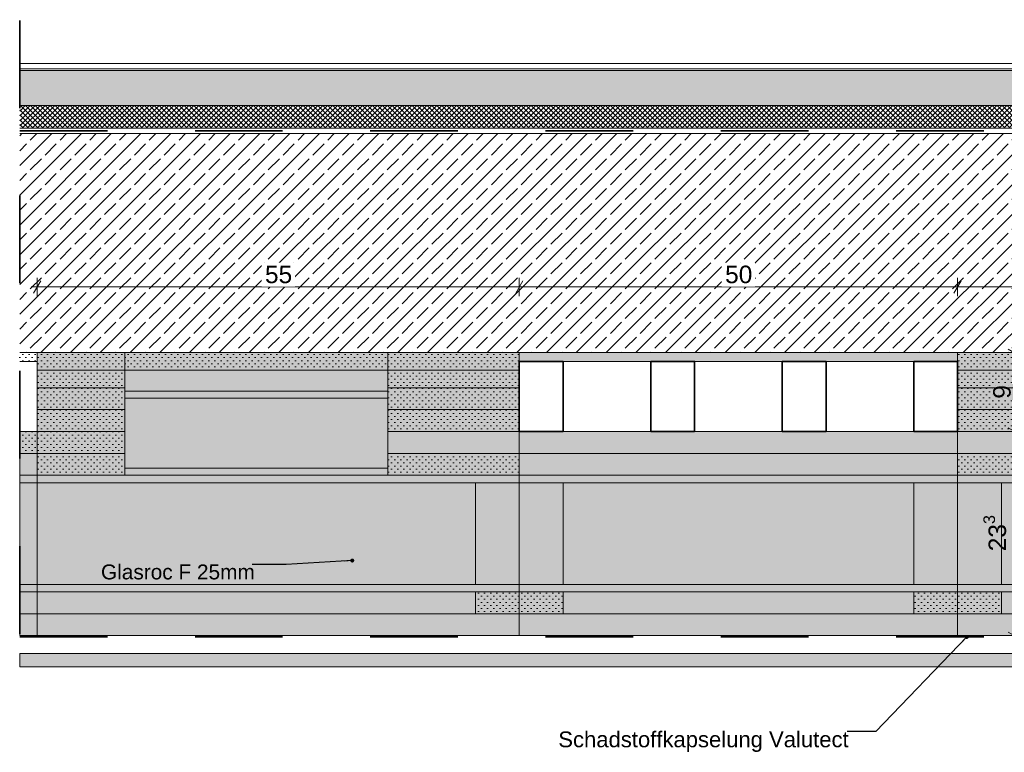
# Model space of a CAD drawing. Header units: metres. Extents: x 0 to 114, y 1 to 7.
# Tile 7 of 50: x 1.354 to 2.477, y 3.909 to 4.745. Entities that reach past the tile are written whole.
import ezdxf

# ---------------------------------------------------------------- set-up
doc = ezdxf.new("R2010")
doc.units = ezdxf.units.M
doc.header["$MEASUREMENT"] = 0
doc.linetypes.add('Strichlinie eng', pattern=[0.023, 0.015, -0.008])
doc.linetypes.add('Wipeout_Contour', pattern=[1, 0, -1])
for name, color, linetype in [('152 - Bemaßung_ Beschriftung.Ausbau', 7, 'Continuous'), ('301 - Elemente.Linie', 7, 'Continuous'), ('603 - Struktur.Bodenplatte_ Decke Roh', 7, 'Continuous'), ('650 - Abdeckung.Fußboden Aufbau', 7, 'Continuous'), ('Neubau_651 - Abdeckung.Decke abgehängt_ bekleidet', 7, 'Continuous')]:
    doc.layers.add(name, color=color, linetype=linetype)
doc.styles.add('ERSTELLTER_STIL_1', font='txt')
doc.dimstyles.new('ERSTELLTER_STIL__1', dxfattribs={"dimtxt": 0.02, "dimasz": 0.01064, "dimexe": 0.18, "dimexo": 0.0625, "dimgap": 0, "dimtad": 1, "dimtih": 1, "dimtoh": 1, "dimzin": 0, "dimdsep": 46, "dimtxsty": 'ERSTELLTER_STIL_1', "dimblk": 'ARROWHEAD_2', "dimblk1": 'ARROWHEAD_2', "dimblk2": 'ARROWHEAD_2', "dimcen": 0.09, "dimse1": 1, "dimse2": 1, "dimclrd": 7, "dimclre": 7, "dimclrt": 7, "dimazin": 0, "dimtfac": 1, "dimtdec": 4, "dimtmove": 0, "dimatfit": 3, "dimfxl": 1, "dimtolj": 1, "dimtzin": 0, "dimarcsym": 0})
doc.dimstyles.new('ERSTELLTER_STIL__2', dxfattribs={"dimtxt": 0.02, "dimasz": 0.01064, "dimexe": 0.18, "dimexo": 0.0625, "dimgap": 0, "dimtad": 1, "dimzin": 0, "dimdsep": 46, "dimtxsty": 'ERSTELLTER_STIL_1', "dimblk": 'ARROWHEAD_2', "dimblk1": 'ARROWHEAD_2', "dimblk2": 'ARROWHEAD_2', "dimcen": 0.09, "dimse1": 1, "dimse2": 1, "dimclrd": 7, "dimclre": 7, "dimclrt": 7, "dimazin": 0, "dimtfac": 1, "dimtdec": 4, "dimtmove": 0, "dimatfit": 3, "dimfxl": 1, "dimtolj": 1, "dimtzin": 0, "dimarcsym": 0})
doc.dimstyles.new('ERSTELLTER_STIL__3', dxfattribs={"dimtxt": 0.18, "dimasz": 0.00912, "dimexe": 0.18, "dimexo": 0.0625, "dimgap": 0, "dimtad": 0, "dimtih": 1, "dimtoh": 1, "dimdec": 4, "dimzin": 0, "dimdsep": 46, "dimcen": 0.09, "dimadec": 0, "dimazin": 0, "dimtfac": 1, "dimtdec": 4, "dimtmove": 0, "dimatfit": 3, "dimldrblk": 'ARROWHEAD_11', "dimfxl": 1, "dimtolj": 1, "dimtzin": 0, "dimarcsym": 0})
pattern_1 = [(45, (0, 0), (-0.003535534, 0.003535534), [0, -0.005])]

# ---------------------------------------------------------------- blocks, each defined once
blk = doc.blocks.new('*D253')
at = {"layer": '152 - Bemaßung_ Beschriftung.Ausbau', "color": 7, "linetype": 'Continuous', "lineweight": 5}
for p, q in [((2.4995, 4.275), (2.4785, 4.275)), ((2.482, 4.279), (2.496, 4.271)), ((2.489, 4.042), (2.489, 4.275)), ((2.482, 4.046), (2.496, 4.038)), ((2.4995, 4.042), (2.4785, 4.042)), ((2.489, 4.0352), (2.489, 4.042))]:
    blk.add_line(p, q, dxfattribs=at)
at = {"layer": '152 - Bemaßung_ Beschriftung.Ausbau', "color": 7, "lineweight": 5, "insert": (2.4853, 4.1383), "char_height": 0.02, "attachment_point": 7, "rotation": 90, "style": 'ERSTELLTER_STIL_1'}
blk.add_mtext('\\A1;{\\pql;\\fArial|b0|i0|c0|p38;23\\fArial|b0|i0|c0|p38;\\A1{\\H.66x;\\S3^  ;}}', dxfattribs=at)
blk = doc.blocks.new('ARROWHEAD_2')
at = {"color": 0, "linetype": 'Continuous', "lineweight": 0}
for p, q in [((0, 0), (-1, 0)), ((-0.38, -0.66), (0.38, 0.66))]:
    blk.add_line(p, q, dxfattribs=at)
blk = doc.blocks.new('*D254')
at = {"layer": '152 - Bemaßung_ Beschriftung.Ausbau', "color": 7, "linetype": 'Continuous', "lineweight": 5}
for p, q in [((2.489, 4.365), (2.489, 4.3718)), ((2.4995, 4.365), (2.4785, 4.365)), ((2.496, 4.361), (2.482, 4.369)), ((2.489, 4.275), (2.489, 4.365)), ((2.4995, 4.275), (2.4785, 4.275)), ((2.482, 4.279), (2.496, 4.271))]:
    blk.add_line(p, q, dxfattribs=at)
at = {"layer": '152 - Bemaßung_ Beschriftung.Ausbau', "color": 7, "lineweight": 5, "insert": (2.485, 4.3124), "char_height": 0.02, "attachment_point": 7, "rotation": 90, "style": 'ERSTELLTER_STIL_1'}
blk.add_mtext('\\A1;{\\pql;\\fArial|b0|i0|c0|p38;9}', dxfattribs=at)
blk = doc.blocks.new('*D255')
at = {"layer": '152 - Bemaßung_ Beschriftung.Ausbau', "color": 7, "linetype": 'Continuous', "lineweight": 5}
for p, q in [((1.3741, 4.4295), (1.3741, 4.4505)), ((1.9241, 4.4295), (1.9241, 4.4505)), ((1.3672, 4.44), (1.3741, 4.44)), ((1.3781, 4.447), (1.37, 4.433)), ((1.3741, 4.44), (1.9241, 4.44)), ((1.9281, 4.447), (1.92, 4.433))]:
    blk.add_line(p, q, dxfattribs=at)
at = {"color": 254, "linetype": 'Wipeout_Contour', "lineweight": 0, "ltscale": 19.099171}
blk.add_wipeout([(1.6301, 4.4403), (1.668, 4.4403), (1.668, 4.4677), (1.6301, 4.4677)], dxfattribs=at).dxf.layer = '152 - Bemaßung_ Beschriftung.Ausbau'
at = {"layer": '152 - Bemaßung_ Beschriftung.Ausbau', "color": 7, "lineweight": 5, "insert": (1.6339, 4.444), "char_height": 0.02, "attachment_point": 7, "style": 'ERSTELLTER_STIL_1'}
blk.add_mtext('\\A1;{\\pql;\\fArial|b0|i0|c0|p38;55}', dxfattribs=at)
blk = doc.blocks.new('*D256')
at = {"layer": '152 - Bemaßung_ Beschriftung.Ausbau', "color": 7, "linetype": 'Continuous', "lineweight": 5}
for p, q in [((1.9241, 4.4295), (1.9241, 4.4505)), ((2.4241, 4.4295), (2.4241, 4.4505)), ((1.9281, 4.447), (1.92, 4.433)), ((1.9241, 4.44), (2.4241, 4.44)), ((2.4281, 4.447), (2.42, 4.433))]:
    blk.add_line(p, q, dxfattribs=at)
at = {"color": 254, "linetype": 'Wipeout_Contour', "lineweight": 0, "ltscale": 19.920964}
blk.add_wipeout([(2.1551, 4.4403), (2.193, 4.4403), (2.193, 4.4677), (2.1551, 4.4677)], dxfattribs=at).dxf.layer = '152 - Bemaßung_ Beschriftung.Ausbau'
at = {"layer": '152 - Bemaßung_ Beschriftung.Ausbau', "color": 7, "lineweight": 5, "insert": (2.1589, 4.444), "char_height": 0.02, "attachment_point": 7, "style": 'ERSTELLTER_STIL_1'}
blk.add_mtext('\\A1;{\\pql;\\fArial|b0|i0|c0|p38;50}', dxfattribs=at)
blk = doc.blocks.new('*D257')
at = {"layer": '152 - Bemaßung_ Beschriftung.Ausbau', "color": 7, "linetype": 'Continuous', "lineweight": 5}
for p, q in [((2.4241, 4.4295), (2.4241, 4.4505)), ((3.3021, 4.4295), (3.3021, 4.4505)), ((2.4281, 4.447), (2.42, 4.433)), ((2.4241, 4.44), (3.3021, 4.44)), ((3.3061, 4.447), (3.298, 4.433))]:
    blk.add_line(p, q, dxfattribs=at)
at = {"color": 254, "linetype": 'Wipeout_Contour', "lineweight": 0, "ltscale": 21.267302}
blk.add_wipeout([(2.8391, 4.4403), (2.887, 4.4403), (2.887, 4.4677), (2.8391, 4.4677)], dxfattribs=at).dxf.layer = '152 - Bemaßung_ Beschriftung.Ausbau'
at = {"layer": '152 - Bemaßung_ Beschriftung.Ausbau', "color": 7, "lineweight": 5, "insert": (2.8429, 4.4437), "char_height": 0.02, "attachment_point": 7, "style": 'ERSTELLTER_STIL_1'}
blk.add_mtext('\\A1;{\\pql;\\fArial|b0|i0|c0|p38;87\\fArial|b0|i0|c0|p38;\\A1{\\H.66x;\\S8^  ;}}', dxfattribs=at)
blk = doc.blocks.new('*D259')
at = {"layer": '152 - Bemaßung_ Beschriftung.Ausbau', "color": 7, "linetype": 'Continuous', "lineweight": 5}
for p, q in [((2.589, 4.365), (2.589, 4.3718)), ((2.5995, 4.365), (2.5785, 4.365)), ((2.596, 4.361), (2.582, 4.369)), ((2.589, 4.042), (2.589, 4.365)), ((2.582, 4.046), (2.596, 4.038)), ((2.5995, 4.042), (2.5785, 4.042)), ((2.589, 4.0352), (2.589, 4.042))]:
    blk.add_line(p, q, dxfattribs=at)
at = {"layer": '152 - Bemaßung_ Beschriftung.Ausbau', "color": 7, "lineweight": 5, "insert": (2.5853, 4.1833), "char_height": 0.02, "attachment_point": 7, "rotation": 90, "style": 'ERSTELLTER_STIL_1'}
blk.add_mtext('\\A1;{\\pql;\\fArial|b0|i0|c0|p38;32\\fArial|b0|i0|c0|p38;\\A1{\\H.66x;\\S3^  ;}}', dxfattribs=at)
blk = doc.blocks.new('ARROWHEAD_11')
at = {"color": 0, "linetype": 'Continuous', "lineweight": 0}
blk.add_line((0, 0), (-1, 0), dxfattribs=at)
at = {"color": 0, "linetype": 'Continuous', "lineweight": 0, "const_width": 0.25, "flags": 128}
blk.add_lwpolyline([(-0.125, 0, 1), (0.125, 0, 1)], format="xyb", close=True, dxfattribs=at)

msp = doc.modelspace()

# ---------------------------------------------------------------- hatches: boundary and pattern name
at = {"layer": '603 - Struktur.Bodenplatte_ Decke Roh', "linetype": 'Continuous', "lineweight": 0, "true_color": 0xffbfbf}
msp.add_hatch(color=254, dxfattribs=at).paths.add_polyline_path([(1.7741, 4.345), (1.4741, 4.345), (1.4741, 4.321), (1.7741, 4.321)])
at = {"layer": '603 - Struktur.Bodenplatte_ Decke Roh', "linetype": 'Continuous', "lineweight": 0, "true_color": 0xffdfdf}
for points in [[(1.7741, 4.321), (1.4741, 4.321), (1.4741, 4.225), (1.7741, 4.225)], [(3.3671, 4.225), (1.3541, 4.225), (1.3541, 4.092), (3.3671, 4.092)]]:
    msp.add_hatch(color=254, dxfattribs=at).paths.add_polyline_path(points)
at = {"layer": '650 - Abdeckung.Fußboden Aufbau', "linetype": 'Continuous', "lineweight": 5}
h = msp.add_hatch(dxfattribs=at)
h.set_pattern_fill('Beton__unbewehrt_0010', color=1, style=0, pattern_type=2)
h.set_pattern_definition([(45, (0, 0), (-0.007071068, 0.007071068), [0.0075, -0.0025]), (45, (3e-18, 0.007071), (-0.007071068, 0.007071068), [0.0075, -0.0025])])
h.paths.add_polyline_path([(3.9521, 4.687), (3.9521, 4.647), (1.3541, 4.647), (1.3541, 4.687)])
h = msp.add_hatch(dxfattribs=at)
h.set_pattern_fill('Dämmung__hart_2_0010', color=1, style=0, pattern_type=2)
h.set_pattern_definition([(45, (0, 0), (-0.002828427, 0.002828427), []), (135, (0, 0), (0.002828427, 0.002828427), [])])
h.paths.add_polyline_path([(3.9521, 4.647), (3.9521, 4.621), (1.3541, 4.621), (1.3541, 4.647)])
at = {"layer": 'Neubau_651 - Abdeckung.Decke abgehängt_ bekleidet', "linetype": 'Continuous', "lineweight": 5}
h = msp.add_hatch(dxfattribs=at)
h.set_pattern_fill('Gips_0010', style=0, pattern_type=2)
h.set_pattern_definition(pattern_1)
h.paths.add_polyline_path([(1.3741, 4.345), (1.3741, 4.325), (1.4741, 4.325), (1.4741, 4.345)])
h = msp.add_hatch(dxfattribs=at)
h.set_pattern_fill('Gips_0010', style=0, pattern_type=2)
h.set_pattern_definition(pattern_1)
h.paths.add_polyline_path([(1.7741, 4.345), (1.7741, 4.325), (1.9241, 4.325), (1.9241, 4.345)])
h = msp.add_hatch(dxfattribs=at)
h.set_pattern_fill('Gips_0010', style=0, pattern_type=2)
h.set_pattern_definition(pattern_1)
h.paths.add_polyline_path([(2.4241, 4.345), (2.4241, 4.325), (2.5741, 4.325), (2.5741, 4.345)])
h = msp.add_hatch(dxfattribs=at)
h.set_pattern_fill('Gips_0010', style=0, pattern_type=2)
h.set_pattern_definition(pattern_1)
h.paths.add_polyline_path([(1.3741, 4.325), (1.3741, 4.3), (1.4741, 4.3), (1.4741, 4.325)])
h = msp.add_hatch(dxfattribs=at)
h.set_pattern_fill('Gips_0010', style=0, pattern_type=2)
h.set_pattern_definition(pattern_1)
h.paths.add_polyline_path([(1.7741, 4.325), (1.7741, 4.3), (1.9241, 4.3), (1.9241, 4.325)])
h = msp.add_hatch(dxfattribs=at)
h.set_pattern_fill('Gips_0010', style=0, pattern_type=2)
h.set_pattern_definition(pattern_1)
h.paths.add_polyline_path([(2.4241, 4.325), (2.4241, 4.3), (2.5741, 4.3), (2.5741, 4.325)])
h = msp.add_hatch(dxfattribs=at)
h.set_pattern_fill('Gips_0010', style=0, pattern_type=2)
h.set_pattern_definition(pattern_1)
h.paths.add_polyline_path([(1.3741, 4.3), (1.3741, 4.275), (1.4741, 4.275), (1.4741, 4.3)])
h = msp.add_hatch(dxfattribs=at)
h.set_pattern_fill('Gips_0010', style=0, pattern_type=2)
h.set_pattern_definition(pattern_1)
h.paths.add_polyline_path([(1.7741, 4.3), (1.7741, 4.275), (1.9241, 4.275), (1.9241, 4.3)])
h = msp.add_hatch(dxfattribs=at)
h.set_pattern_fill('Gips_0010', style=0, pattern_type=2)
h.set_pattern_definition(pattern_1)
h.paths.add_polyline_path([(2.4241, 4.3), (2.4241, 4.275), (2.5741, 4.275), (2.5741, 4.3)])
h = msp.add_hatch(dxfattribs=at)
h.set_pattern_fill('Gips_0010', style=0, pattern_type=2)
h.set_pattern_definition(pattern_1)
h.paths.add_polyline_path([(1.4741, 4.275), (1.3541, 4.275), (1.3541, 4.25), (1.4741, 4.25)])
at = {"layer": 'Neubau_651 - Abdeckung.Decke abgehängt_ bekleidet', "linetype": 'Continuous', "lineweight": 13, "true_color": 0xffbfbf}
for points in [[(1.3541, 4.275), (1.3541, 4.042), (1.3741, 4.042), (1.3741, 4.275)], [(1.9241, 4.275), (1.9241, 4.042), (2.4241, 4.042), (2.4241, 4.275)]]:
    msp.add_hatch(color=254, dxfattribs=at).paths.add_polyline_path(points)
at = {"layer": 'Neubau_651 - Abdeckung.Decke abgehängt_ bekleidet', "linetype": 'Continuous', "lineweight": 5}
h = msp.add_hatch(dxfattribs=at)
h.set_pattern_fill('Gips_0010', style=0, pattern_type=2)
h.set_pattern_definition(pattern_1)
h.paths.add_polyline_path([(1.7741, 4.275), (1.7741, 4.25), (2.5741, 4.25), (2.5741, 4.275)])
h = msp.add_hatch(dxfattribs=at)
h.set_pattern_fill('Gips_0010', style=0, pattern_type=2)
h.set_pattern_definition(pattern_1)
h.paths.add_polyline_path([(1.3741, 4.25), (1.3741, 4.225), (1.4741, 4.225), (1.4741, 4.25)])
h = msp.add_hatch(dxfattribs=at)
h.set_pattern_fill('Gips_0010', style=0, pattern_type=2)
h.set_pattern_definition(pattern_1)
h.paths.add_polyline_path([(1.7741, 4.25), (1.7741, 4.225), (1.9241, 4.225), (1.9241, 4.25)])
h = msp.add_hatch(dxfattribs=at)
h.set_pattern_fill('Gips_0010', style=0, pattern_type=2)
h.set_pattern_definition(pattern_1)
h.paths.add_polyline_path([(2.4241, 4.25), (2.4241, 4.225), (2.5741, 4.225), (2.5741, 4.25)])
h = msp.add_hatch(dxfattribs=at)
h.set_pattern_fill('Gips_0010', style=0, pattern_type=2)
h.set_pattern_definition(pattern_1)
h.paths.add_polyline_path([(1.8741, 4.092), (1.8741, 4.067), (1.9741, 4.067), (1.9741, 4.092)])
h = msp.add_hatch(dxfattribs=at)
h.set_pattern_fill('Gips_0010', style=0, pattern_type=2)
h.set_pattern_definition(pattern_1)
h.paths.add_polyline_path([(2.3741, 4.092), (2.3741, 4.067), (2.4741, 4.067), (2.4741, 4.092)])
h = msp.add_hatch(dxfattribs=at)
h.set_pattern_fill('Gips_0010', style=0, pattern_type=2)
h.set_pattern_definition(pattern_1)
h.paths.add_polyline_path([(1.3541, 4.042), (3.3521, 4.042), (3.3521, 4.067), (1.3541, 4.067)])
h = msp.add_hatch(dxfattribs=at)
h.set_pattern_fill('Gips_0010', style=0, pattern_type=2)
h.set_pattern_definition(pattern_1)
h.paths.add_polyline_path([(1.3541, 4.0065), (3.2242, 4.0065), (3.2242, 4.0215), (1.3541, 4.0215)])

# ---------------------------------------------------------------- linework, layer by layer
at = {"layer": '301 - Elemente.Linie', "color": 92, "linetype": 'Continuous', "lineweight": 35, "true_color": 0x00be00, "flags": 128}
for points in [[(1.9241, 4.355), (1.9741, 4.355), (1.9741, 4.275), (1.9241, 4.275)], [(2.0741, 4.355), (2.1241, 4.355), (2.1241, 4.275), (2.0741, 4.275)], [(2.2241, 4.355), (2.2741, 4.355), (2.2741, 4.275), (2.2241, 4.275)], [(2.3741, 4.355), (2.4241, 4.355), (2.4241, 4.275), (2.3741, 4.275)]]:
    msp.add_lwpolyline(points, close=True, dxfattribs=at)
at = {"layer": '301 - Elemente.Linie', "color": 92, "linetype": 'Strichlinie eng', "lineweight": 35, "true_color": 0x00be00, "flags": 128}
msp.add_lwpolyline([(1.3541, 4.0405), (3.3009, 4.0405), (3.3009, 3.9907), (3.3914, 3.9907), (3.3914, 3.9407)], dxfattribs=at)
at = {"layer": '603 - Struktur.Bodenplatte_ Decke Roh', "color": 1, "linetype": 'Continuous', "lineweight": 13}
msp.add_line((3.9621, 4.621), (1.3541, 4.621), dxfattribs=at)
at = {"layer": '603 - Struktur.Bodenplatte_ Decke Roh', "color": 7, "linetype": 'Continuous', "lineweight": 5}
for p, q in [((1.3741, 4.355), (1.3541, 4.355)), ((2.4241, 4.355), (1.9241, 4.355))]:
    msp.add_line(p, q, dxfattribs=at)
at = {"layer": '603 - Struktur.Bodenplatte_ Decke Roh', "color": 1, "linetype": 'Continuous', "lineweight": 13, "flags": 128}
for points in [[(1.7741, 4.345), (1.4741, 4.345), (1.4741, 4.321), (1.7741, 4.321)], [(1.8741, 4.1005), (1.9741, 4.1005), (1.9741, 4.2165), (1.8741, 4.2165)], [(2.3741, 4.1005), (2.4741, 4.1005), (2.4741, 4.2165), (2.3741, 4.2165)]]:
    msp.add_lwpolyline(points, close=True, dxfattribs=at)
at = {"layer": '603 - Struktur.Bodenplatte_ Decke Roh', "color": 1, "linetype": 'Continuous', "lineweight": 9, "flags": 128}
for points in [[(1.4741, 4.321), (1.7741, 4.321), (1.7741, 4.345), (1.4741, 4.345)], [(1.4741, 4.233), (1.7741, 4.233), (1.7741, 4.313), (1.4741, 4.313)]]:
    msp.add_lwpolyline(points, close=True, dxfattribs=at)
at = {"layer": '603 - Struktur.Bodenplatte_ Decke Roh', "color": 1, "linetype": 'Continuous', "lineweight": 18, "flags": 128}
for points in [[(1.7741, 4.321), (1.4741, 4.321), (1.4741, 4.225), (1.7741, 4.225)], [(3.3671, 4.225), (1.3541, 4.225), (1.3541, 4.092), (3.3671, 4.092)]]:
    msp.add_lwpolyline(points, close=True, dxfattribs=at)
at = {"layer": '603 - Struktur.Bodenplatte_ Decke Roh', "color": 1, "linetype": 'Continuous', "lineweight": 13, "flags": 128}
for points in [[(1.3541, 4.275), (1.4741, 4.275), (1.4741, 4.25), (1.3541, 4.25)], [(1.3541, 4.067), (3.2521, 4.067), (3.2521, 4.092), (1.3541, 4.092)], [(1.3541, 4.042), (3.3521, 4.042), (3.3521, 4.067), (1.3541, 4.067)]]:
    msp.add_lwpolyline(points, dxfattribs=at)
at = {"layer": '603 - Struktur.Bodenplatte_ Decke Roh', "color": 1, "linetype": 'Continuous', "lineweight": 9, "flags": 128}
msp.add_lwpolyline([(1.3541, 4.1005), (3.3671, 4.1005), (3.3671, 4.2165), (1.3541, 4.2165)], dxfattribs=at)
at = {"layer": '650 - Abdeckung.Fußboden Aufbau', "color": 1, "linetype": 'Continuous', "lineweight": 13}
for p, q in [((1.3541, 4.695), (3.9521, 4.695)), ((1.3541, 4.689), (3.9521, 4.689)), ((1.3541, 4.687), (3.9521, 4.687)), ((1.3541, 4.647), (3.9521, 4.647))]:
    msp.add_line(p, q, dxfattribs=at)
at = {"layer": 'Neubau_651 - Abdeckung.Decke abgehängt_ bekleidet', "color": 1, "linetype": 'Continuous', "lineweight": 13, "flags": 128}
for points in [[(1.3741, 4.345), (1.3741, 4.325), (1.4741, 4.325), (1.4741, 4.345)], [(1.7741, 4.345), (1.7741, 4.325), (1.9241, 4.325), (1.9241, 4.345)], [(2.4241, 4.345), (2.4241, 4.325), (2.5741, 4.325), (2.5741, 4.345)], [(1.3741, 4.325), (1.3741, 4.3), (1.4741, 4.3), (1.4741, 4.325)], [(1.7741, 4.325), (1.7741, 4.3), (1.9241, 4.3), (1.9241, 4.325)], [(2.4241, 4.325), (2.4241, 4.3), (2.5741, 4.3), (2.5741, 4.325)], [(1.3741, 4.3), (1.3741, 4.275), (1.4741, 4.275), (1.4741, 4.3)], [(1.7741, 4.3), (1.7741, 4.275), (1.9241, 4.275), (1.9241, 4.3)], [(2.4241, 4.3), (2.4241, 4.275), (2.5741, 4.275), (2.5741, 4.3)], [(1.3541, 4.275), (1.3541, 4.042), (1.3741, 4.042), (1.3741, 4.275)], [(1.7741, 4.275), (1.7741, 4.25), (2.5741, 4.25), (2.5741, 4.275)], [(1.9241, 4.275), (1.9241, 4.042), (2.4241, 4.042), (2.4241, 4.275)], [(1.3741, 4.25), (1.3741, 4.225), (1.4741, 4.225), (1.4741, 4.25)], [(1.7741, 4.25), (1.7741, 4.225), (1.9241, 4.225), (1.9241, 4.25)], [(2.4241, 4.25), (2.4241, 4.225), (2.5741, 4.225), (2.5741, 4.25)], [(1.8741, 4.092), (1.8741, 4.067), (1.9741, 4.067), (1.9741, 4.092)], [(2.3741, 4.092), (2.3741, 4.067), (2.4741, 4.067), (2.4741, 4.092)]]:
    msp.add_lwpolyline(points, close=True, dxfattribs=at)
at = {"layer": 'Neubau_651 - Abdeckung.Decke abgehängt_ bekleidet', "color": 1, "linetype": 'Continuous', "lineweight": 9, "flags": 128}
msp.add_lwpolyline([(1.3541, 4.0065), (3.2242, 4.0065), (3.2242, 4.0215), (1.3541, 4.0215)], close=True, dxfattribs=at)

# ---------------------------------------------------------------- texts
at = {"layer": '152 - Bemaßung_ Beschriftung.Ausbau', "color": 7, "linetype": 'Continuous', "lineweight": 9, "attachment_point": 1, "style": 'ERSTELLTER_STIL_1'}
for s, insert, char_height in [('\\A1;{\\pql;\\fArial|b0|i0|c0|p38;Glasroc F 25mm}', (1.4468, 4.1232), 0.017), ('\\A1;{\\pql;\\fArial|b0|i0|c0|p38;Schadstoffkapselung\\fArial|b0|i0|c0|p38; \\fArial|b0|i0|c0|p38;Valutect}', (1.9686, 3.9326), 0.018)]:
    msp.add_mtext(s, dxfattribs=dict(at, insert=insert, char_height=char_height))

# ---------------------------------------------------------------- dimensions: what is measured, and where the dimension line sits
at = {"layer": '152 - Bemaßung_ Beschriftung.Ausbau', "color": 7, "linetype": 'Continuous', "lineweight": 5}
dim = msp.add_linear_dim(base=(2.489, 4.275), p1=(2.4241, 4.042), p2=(2.4241, 4.275), angle=90, dimstyle='ERSTELLTER_STIL__2', dxfattribs=at)
dim.commit()
dim.dimension.update_dxf_attribs({"geometry": '*D253', "text_midpoint": (2.475, 4.1806), "dimtype": 160, "text_rotation": 90})

# ---------------------------------------------------------------- leaders
at = {"layer": '152 - Bemaßung_ Beschriftung.Ausbau', "color": 7, "linetype": 'Continuous', "lineweight": 9, "annotation_type": 0, "has_hookline": 1, "hookline_direction": 1}
for points, text_width in [([(1.7335, 4.1277), (1.658, 4.1232), (1.6194, 4.1232)], 0.1726), ([(2.4346, 4.0405), (2.3308, 3.9326), (2.2982, 3.9326)], 0.3297)]:
    msp.add_leader(points, dimstyle='ERSTELLTER_STIL__3', dxfattribs=dict(at, text_width=text_width))

# ---------------------------------------------------------------- wipeouts: each hides what was drawn before it
at = {"color": 254, "linetype": 'Wipeout_Contour', "lineweight": 0, "ltscale": 20.040899}
msp.add_wipeout([(1.3541, 4.365), (2.9026, 4.365), (2.9026, 4.615), (1.3541, 4.615)], dxfattribs=at).dxf.layer = '603 - Struktur.Bodenplatte_ Decke Roh'

# ---------------------------------------------------------------- next in the draw order: hatches: boundary and pattern name
at = {"layer": '603 - Struktur.Bodenplatte_ Decke Roh', "linetype": 'Continuous', "lineweight": 5}
h = msp.add_hatch(dxfattribs=at)
h.set_pattern_fill('Beton__Stahlbeton_0010', style=0, pattern_type=2)
h.set_pattern_definition([(45, (0, 0), (-0.01697056, 0.01697056), []), (45, (-0.008485, 0.008485), (-0.01697056, 0.01697056), [0.018, -0.006])])
h.paths.add_polyline_path([(1.3541, 4.365), (2.9026, 4.365), (2.9026, 4.615), (1.3541, 4.615)])
h = msp.add_hatch(dxfattribs=at)
h.set_pattern_fill('Gips_0010', style=0, pattern_type=2)
h.set_pattern_definition(pattern_1)
h.paths.add_polyline_path([(1.3541, 4.355), (1.3741, 4.355), (1.3741, 4.365), (1.3541, 4.365)])
h = msp.add_hatch(dxfattribs=at)
h.set_pattern_fill('Gips_0010', color=1, style=0, pattern_type=2)
h.set_pattern_definition(pattern_1)
h.paths.add_polyline_path([(1.7741, 4.365), (1.4741, 4.365), (1.4741, 4.345), (1.7741, 4.345)])
h = msp.add_hatch(dxfattribs=at)
h.set_pattern_fill('Gips_0010', style=0, pattern_type=2)
h.set_pattern_definition(pattern_1)
h.paths.add_polyline_path([(1.9241, 4.355), (2.4241, 4.355), (2.4241, 4.365), (1.9241, 4.365)])
at = {"layer": 'Neubau_651 - Abdeckung.Decke abgehängt_ bekleidet', "linetype": 'Continuous', "lineweight": 5}
h = msp.add_hatch(dxfattribs=at)
h.set_pattern_fill('Gips_0010', style=0, pattern_type=2)
h.set_pattern_definition(pattern_1)
h.paths.add_polyline_path([(1.3741, 4.365), (1.3741, 4.345), (1.4741, 4.345), (1.4741, 4.365)])
at = {"layer": 'Neubau_651 - Abdeckung.Decke abgehängt_ bekleidet', "linetype": 'Continuous', "lineweight": 13, "true_color": 0xffbfbf}
for points in [[(1.3741, 4.365), (1.3741, 4.042), (1.9241, 4.042), (1.9241, 4.365)], [(2.4241, 4.365), (2.4241, 4.042), (3.3021, 4.042), (3.3021, 4.365)]]:
    msp.add_hatch(color=254, dxfattribs=at).paths.add_polyline_path(points)
at = {"layer": 'Neubau_651 - Abdeckung.Decke abgehängt_ bekleidet', "linetype": 'Continuous', "lineweight": 5}
h = msp.add_hatch(dxfattribs=at)
h.set_pattern_fill('Gips_0010', style=0, pattern_type=2)
h.set_pattern_definition(pattern_1)
h.paths.add_polyline_path([(1.7741, 4.365), (1.7741, 4.345), (1.9241, 4.345), (1.9241, 4.365)])
h = msp.add_hatch(dxfattribs=at)
h.set_pattern_fill('Gips_0010', style=0, pattern_type=2)
h.set_pattern_definition(pattern_1)
h.paths.add_polyline_path([(2.4241, 4.365), (2.4241, 4.345), (2.5741, 4.345), (2.5741, 4.365)])

# ---------------------------------------------------------------- next in the draw order: linework, layer by layer
at = {"layer": '301 - Elemente.Linie', "color": 7, "linetype": 'Strichlinie eng', "lineweight": 35}
msp.add_line((1.3541, 4.7442), (1.3541, 3.9747), dxfattribs=at)
at = {"layer": '301 - Elemente.Linie', "color": 92, "linetype": 'Strichlinie eng', "lineweight": 35, "true_color": 0x00be00, "flags": 128}
msp.add_lwpolyline([(1.3541, 4.618), (3.9621, 4.618), (3.9621, 4.745)], dxfattribs=at)
at = {"layer": '603 - Struktur.Bodenplatte_ Decke Roh', "color": 1, "linetype": 'Continuous', "lineweight": 13}
msp.add_line((3.9621, 4.615), (1.3541, 4.615), dxfattribs=at)
at = {"layer": '603 - Struktur.Bodenplatte_ Decke Roh', "color": 7, "linetype": 'Continuous', "lineweight": 5}
msp.add_line((1.4741, 4.365), (1.4741, 4.355), dxfattribs=at)
at = {"layer": '603 - Struktur.Bodenplatte_ Decke Roh', "color": 7, "linetype": 'Continuous', "lineweight": 13, "flags": 128}
for points in [[(2.9026, 4.615), (1.3541, 4.615)], [(2.9026, 4.365), (1.3541, 4.365)]]:
    msp.add_lwpolyline(points, dxfattribs=at)
at = {"layer": '603 - Struktur.Bodenplatte_ Decke Roh', "color": 1, "linetype": 'Continuous', "lineweight": 13, "flags": 128}
msp.add_lwpolyline([(1.7741, 4.365), (1.4741, 4.365), (1.4741, 4.345), (1.7741, 4.345)], close=True, dxfattribs=at)
at = {"layer": 'Neubau_651 - Abdeckung.Decke abgehängt_ bekleidet', "color": 1, "linetype": 'Continuous', "lineweight": 13, "flags": 128}
for points in [[(1.3741, 4.365), (1.3741, 4.345), (1.4741, 4.345), (1.4741, 4.365)], [(1.3741, 4.365), (1.3741, 4.042), (1.9241, 4.042), (1.9241, 4.365)], [(1.7741, 4.365), (1.7741, 4.345), (1.9241, 4.345), (1.9241, 4.365)], [(2.4241, 4.365), (2.4241, 4.345), (2.5741, 4.345), (2.5741, 4.365)], [(2.4241, 4.365), (2.4241, 4.042), (3.3021, 4.042), (3.3021, 4.365)]]:
    msp.add_lwpolyline(points, close=True, dxfattribs=at)

# ---------------------------------------------------------------- next in the draw order: dimensions: what is measured, and where the dimension line sits
at = {"layer": '152 - Bemaßung_ Beschriftung.Ausbau', "color": 7, "linetype": 'Continuous', "lineweight": 5}
dim = msp.add_linear_dim(base=(2.489, 4.365), p1=(2.4241, 4.275), p2=(2.5741, 4.365), angle=90, dimstyle='ERSTELLTER_STIL__2', dxfattribs=at)
dim.commit()
dim.dimension.update_dxf_attribs({"geometry": '*D254', "text_midpoint": (2.475, 4.32), "dimtype": 160, "text_rotation": 90})

# ---------------------------------------------------------------- next in the draw order: dimensions: what is measured, and where the dimension line sits
dim = msp.add_linear_dim(base=(1.9241, 4.44), p1=(1.3741, 4.365), p2=(1.9241, 4.365), dimstyle='ERSTELLTER_STIL__1', dxfattribs=at)
dim.commit()
dim.dimension.update_dxf_attribs({"geometry": '*D255', "text_midpoint": (1.6491, 4.454), "dimtype": 160})

# ---------------------------------------------------------------- next in the draw order: dimensions: what is measured, and where the dimension line sits
dim = msp.add_linear_dim(base=(2.4241, 4.44), p1=(1.9241, 4.365), p2=(2.4241, 4.365), dimstyle='ERSTELLTER_STIL__1', dxfattribs=at)
dim.commit()
dim.dimension.update_dxf_attribs({"geometry": '*D256', "text_midpoint": (2.1741, 4.454), "dimtype": 160})

# ---------------------------------------------------------------- next in the draw order: dimensions: what is measured, and where the dimension line sits
dim = msp.add_linear_dim(base=(3.3021, 4.44), p1=(2.4241, 4.365), p2=(3.3021, 4.365), dimstyle='ERSTELLTER_STIL__1', dxfattribs=at)
dim.commit()
dim.dimension.update_dxf_attribs({"geometry": '*D257', "text_midpoint": (2.8851, 4.454), "dimtype": 160})

# ---------------------------------------------------------------- next in the draw order: dimensions: what is measured, and where the dimension line sits
dim = msp.add_linear_dim(base=(2.589, 4.365), p1=(2.4241, 4.042), p2=(2.5741, 4.365), angle=90, dimstyle='ERSTELLTER_STIL__2', dxfattribs=at)
dim.commit()
dim.dimension.update_dxf_attribs({"geometry": '*D259', "text_midpoint": (2.575, 4.2256), "dimtype": 160, "text_rotation": 90})

doc.saveas('drawing.dxf')
